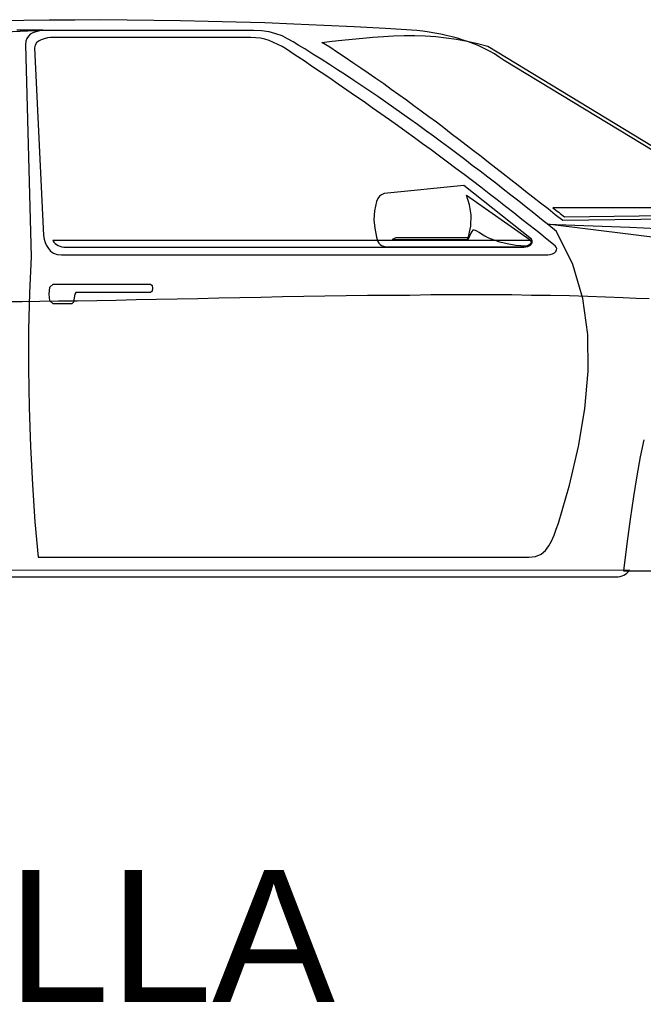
# Model space of a CAD drawing. Extents: x 149 to 250, y -977 to -912.
# Tile 133 of 156: x 211.08 to 212.49, y -927.71 to -925.47. Entities that reach past the tile are written whole.
import ezdxf

# ---------------------------------------------------------------- set-up
doc = ezdxf.new("R2010")
doc.units = 0
doc.header["$MEASUREMENT"] = 0
doc.layers.get('0').update_dxf_attribs({"linetype": 'CONTINUOUS'})

msp = doc.modelspace()

# ---------------------------------------------------------------- linework, layer by layer
at = {"linetype": 'Continuous'}
for points in [[(212.77898, -925.92947), (212.17726, -925.56425), (212.16603, -925.55674), (212.15481, -925.54926), (212.14359, -925.54328), (212.1316, -925.5373), (212.11965, -925.5313), (212.10842, -925.52608), (212.0957, -925.52158), (212.08371, -925.51784), (212.07099, -925.51336), (212.059, -925.51035), (212.04554, -925.50735), (212.03282, -925.50438), (212.01936, -925.50211), (212.00664, -925.49987), (211.99241, -925.49763), (211.97895, -925.49613), (211.90709, -925.49165), (211.83599, -925.48791), (211.76716, -925.48491), (211.69903, -925.4819), (211.63317, -925.47893), (211.56811, -925.47743), (211.5045, -925.47519), (211.44161, -925.47369), (211.38026, -925.47292), (211.31962, -925.47218), (211.25977, -925.47145), (211.20063, -925.47218), (211.14226, -925.47218), (211.08538, -925.47292), (211.02851, -925.47442)], [(210.18955, -925.53654), (211.1288, -925.49539)], [(211.1288, -925.49539), (211.09884, -925.49539), (211.06892, -925.49539)], [(212.23339, -926.69433), (212.24836, -926.69282), (212.26108, -926.68758), (212.27083, -926.67934), (212.27904, -926.66888), (212.28502, -926.65766), (212.29103, -926.64417), (212.29551, -926.63071), (212.30075, -926.61722), (212.32543, -926.53042), (212.3464, -926.44286), (212.36063, -926.3568), (212.36811, -926.27147), (212.36734, -926.18765), (212.35612, -926.10607), (212.33294, -926.02825), (212.29625, -925.95341), (212.27904, -925.93919), (212.26184, -925.92573), (212.24461, -925.9115), (212.22741, -925.89801), (212.21018, -925.88455), (212.19222, -925.87033), (212.17502, -925.85687), (212.15782, -925.84338), (212.13985, -925.82992), (212.12262, -925.81646), (212.10466, -925.80297), (212.08745, -925.78951), (212.06949, -925.77605), (212.05152, -925.76256), (212.03432, -925.74984), (212.01636, -925.73638), (211.99839, -925.72365), (211.98042, -925.71016), (211.96249, -925.69744), (211.94452, -925.68474), (211.92655, -925.67202), (211.90785, -925.6593), (211.88989, -925.64657), (211.87192, -925.63385), (211.85322, -925.62186), (211.83525, -925.6099), (211.81655, -925.59718), (211.79782, -925.58519), (211.77988, -925.57321), (211.76115, -925.56125), (211.74244, -925.55003), (211.72374, -925.53804), (211.71025, -925.52982), (211.69753, -925.52158), (211.68481, -925.51483), (211.67211, -925.50812), (211.65789, -925.50361), (211.64292, -925.49913), (211.62572, -925.49689), (211.60702, -925.49613), (211.1303, -925.49613), (211.12055, -925.49689), (211.11233, -925.49913), (211.10559, -925.50137), (211.09961, -925.50438), (211.09587, -925.50885), (211.09213, -925.5141), (211.08989, -925.52007), (211.08912, -925.52832), (211.10185, -926.01102), (211.09811, -926.09261), (211.09587, -926.17717), (211.09587, -926.26549), (211.09737, -926.35379), (211.10034, -926.44286), (211.10485, -926.52966), (211.11009, -926.61424), (211.11757, -926.69433), (212.23339, -926.69433)], [(211.17071, -926.00655), (212.27604, -926.00655), (212.28205, -926.00578), (212.28729, -926.00431), (212.29177, -926.00204), (212.29477, -925.99906), (212.29625, -925.99532), (212.29701, -925.99232), (212.29551, -925.98932), (212.29327, -925.98634), (212.27457, -925.97138), (212.25584, -925.95565), (212.2364, -925.94069), (212.21767, -925.92573), (212.19896, -925.91074), (212.18026, -925.89654), (212.16156, -925.88155), (212.14283, -925.86735), (212.12412, -925.85236), (212.10542, -925.83816), (212.08595, -925.82394), (212.06725, -925.80971), (212.04855, -925.79549), (212.02982, -925.78203), (212.01111, -925.7678), (211.99167, -925.75358), (211.97294, -925.74012), (211.95424, -925.72663), (211.93477, -925.71243), (211.91607, -925.69894), (211.89663, -925.68548), (211.87716, -925.67202), (211.85846, -925.65853), (211.83899, -925.64507), (211.81952, -925.63158), (211.80008, -925.61812), (211.78062, -925.60466), (211.76115, -925.59194), (211.74171, -925.57845), (211.72224, -925.56499), (211.70204, -925.55227), (211.68257, -925.53881), (211.67211, -925.5328), (211.66236, -925.52755), (211.65264, -925.52308), (211.64292, -925.51857), (211.63317, -925.5156), (211.62348, -925.51336), (211.61226, -925.51259), (211.60104, -925.51186), (211.15348, -925.51186), (211.146, -925.51186), (211.13852, -925.51259), (211.13103, -925.51483), (211.12429, -925.5171), (211.11831, -925.52007), (211.11383, -925.52381), (211.11083, -925.52906), (211.10933, -925.5358), (211.12953, -925.9624), (211.13103, -925.97061), (211.13327, -925.97809), (211.13628, -925.98558), (211.14075, -925.99232), (211.146, -925.9983), (211.15274, -926.00281), (211.16096, -926.00578), (211.17071, -926.00655)], [(212.78272, -925.92196), (212.31047, -925.9287), (212.29327, -925.91524), (212.27681, -925.90175), (212.25958, -925.88903), (212.24238, -925.87557), (212.22591, -925.86211), (212.20868, -925.84862), (212.19222, -925.8359), (212.17502, -925.82244), (212.15855, -925.80898), (212.14135, -925.79625), (212.12489, -925.78276), (212.10766, -925.77004), (212.09046, -925.75658), (212.07399, -925.74386), (212.05676, -925.73113), (212.0403, -925.71767), (212.0231, -925.70495), (212.00587, -925.69223), (211.98867, -925.6795), (211.97147, -925.66751), (211.95498, -925.65479), (211.93778, -925.64207), (211.92058, -925.63011), (211.90335, -925.61739), (211.88538, -925.6054), (211.86818, -925.59341), (211.85098, -925.58145), (211.83301, -925.56947), (211.81578, -925.55751), (211.79782, -925.54629), (211.78062, -925.5343), (211.76265, -925.52308), (211.78586, -925.52007), (211.8083, -925.51784), (211.83151, -925.5156), (211.85546, -925.51336), (211.87866, -925.51109), (211.90261, -925.50962), (211.92582, -925.50812), (211.94976, -925.50735), (211.97371, -925.50735), (211.99765, -925.50812), (212.0216, -925.50962), (212.04554, -925.51259), (212.06875, -925.5156), (212.0927, -925.52007), (212.11664, -925.52532), (212.13985, -925.53206), (212.78272, -925.92196)], [(212.08522, -925.84862), (211.90411, -925.86659), (211.8981, -925.86959), (211.89363, -925.87333), (211.88989, -925.87857), (211.88688, -925.88529), (211.8824, -925.90626), (211.8809, -925.92646), (211.88314, -925.94593), (211.88688, -925.96614), (211.88838, -925.97138), (211.88989, -925.97586), (211.89212, -925.9796), (211.89513, -925.9826), (211.8981, -925.98558), (211.90261, -925.98708), (211.90709, -925.98858), (211.91383, -925.98858), (212.22141, -925.98858), (212.22591, -925.98784), (212.23039, -925.98708), (212.23413, -925.98484), (212.23787, -925.9826), (212.24014, -925.9796), (212.24087, -925.97659), (212.24087, -925.97362), (212.23937, -925.97061), (212.08522, -925.84862)], [(212.0912, -925.87033), (212.2364, -925.97212), (212.23864, -925.97736), (212.2364, -925.98183), (212.23189, -925.98484), (212.22665, -925.98708), (212.20347, -925.98484), (212.184, -925.9811), (212.16754, -925.97736), (212.15408, -925.97285), (212.14209, -925.96837), (212.13311, -925.96387), (212.12563, -925.95939), (212.12038, -925.95565), (212.11514, -925.95265), (212.11217, -925.95114), (212.10916, -925.95041), (212.10616, -925.95041), (212.10392, -925.95341), (212.10168, -925.95715), (212.09794, -925.96387), (212.0942, -925.97212), (212.10168, -925.94143), (212.10242, -925.91524), (212.09868, -925.89277), (212.0912, -925.87033)], [(212.28803, -925.89951), (212.29103, -925.90175), (212.29477, -925.90476), (212.29775, -925.907), (212.30149, -925.90926), (212.30449, -925.91224), (212.3075, -925.91448), (212.31124, -925.91748), (212.31421, -925.91972), (212.76699, -925.91374), (212.74381, -925.89951), (212.28803, -925.89951)], [(212.2753, -925.93695), (212.33816, -925.93919), (212.40027, -925.94143), (212.46315, -925.94366), (212.52527, -925.94667)], [(214.09092, -926.1622), (212.2753, -925.93695)], [(211.15124, -925.97362), (211.15348, -925.97736), (211.15648, -925.98033), (211.15949, -925.9826), (211.16323, -925.98484), (211.16697, -925.98708), (211.17144, -925.98858), (211.17595, -925.98932), (211.18119, -925.98932), (212.22217, -925.98932), (212.23115, -925.98784), (212.23713, -925.9841), (212.24087, -925.97886), (212.24087, -925.97362), (211.15124, -925.97362)], [(211.93103, -925.96761), (211.92956, -925.96837), (211.92729, -925.96988), (211.92505, -925.97061), (211.92281, -925.97138), (212.09343, -925.97138), (212.0942, -925.97061), (212.0942, -925.96911), (212.0942, -925.96837), (212.09494, -925.96761), (211.93103, -925.96761)], [(211.152, -926.07314), (211.37278, -926.07314), (211.37652, -926.07614), (211.37726, -926.08212), (211.37652, -926.08887), (211.37278, -926.09187), (211.20364, -926.09187), (211.20063, -926.09561), (211.19913, -926.10459), (211.19766, -926.11431), (211.19392, -926.11805), (211.152, -926.11805), (211.14449, -926.11131), (211.14226, -926.09561), (211.14449, -926.07988), (211.152, -926.07314)], [(211.04123, -926.11281), (211.08091, -926.11281), (211.12132, -926.11207), (211.16396, -926.11131), (211.20661, -926.11131), (211.25079, -926.11057), (211.29494, -926.10981), (211.34059, -926.10833), (211.38698, -926.10757), (211.4334, -926.10683), (211.48055, -926.10607), (211.52844, -926.10459), (211.57633, -926.10383), (211.62422, -926.10309), (211.67285, -926.10159), (211.7215, -926.10082), (211.76939, -926.10009), (211.81802, -926.09935), (211.86668, -926.09859), (211.91457, -926.09785), (211.96249, -926.09785), (212.01038, -926.09708), (212.05676, -926.09708), (212.10392, -926.09708), (212.14957, -926.09708), (212.19449, -926.09708), (212.23937, -926.09785), (212.28279, -926.09859), (212.32543, -926.09935), (212.36734, -926.10082), (212.40778, -926.10233), (212.44743, -926.10383), (212.47738, -926.10533), (212.50657, -926.10607)], [(212.49458, -926.42713), (212.48636, -926.46607), (212.47885, -926.50945), (212.47137, -926.55661), (212.46389, -926.60824), (212.45641, -926.66437), (212.44819, -926.72575), (212.56531, -926.72575)], [(210.25393, -926.72499), (210.25691, -926.72799), (210.25991, -926.731), (210.26288, -926.73323), (210.26589, -926.73547), (210.26889, -926.73697), (210.27187, -926.73848), (210.27561, -926.73921), (210.27861, -926.73921), (212.43173, -926.73921), (212.4362, -926.73921), (212.44071, -926.73848), (212.44519, -926.73697), (212.44893, -926.73547), (212.45267, -926.73323), (212.45641, -926.731), (212.45941, -926.72799), (212.46239, -926.72425), (210.25393, -926.72499)]]:
    msp.add_lwpolyline(points, dxfattribs=at)

# ---------------------------------------------------------------- texts
at = {"insert": (210.0458, -927.40638), "char_height": 0.3, "width": 2.0815, "attachment_point": 1}
msp.add_mtext('{\\fArial|b0|i0|c0|p34;CADILLA}', dxfattribs=at)

doc.saveas('drawing.dxf')
